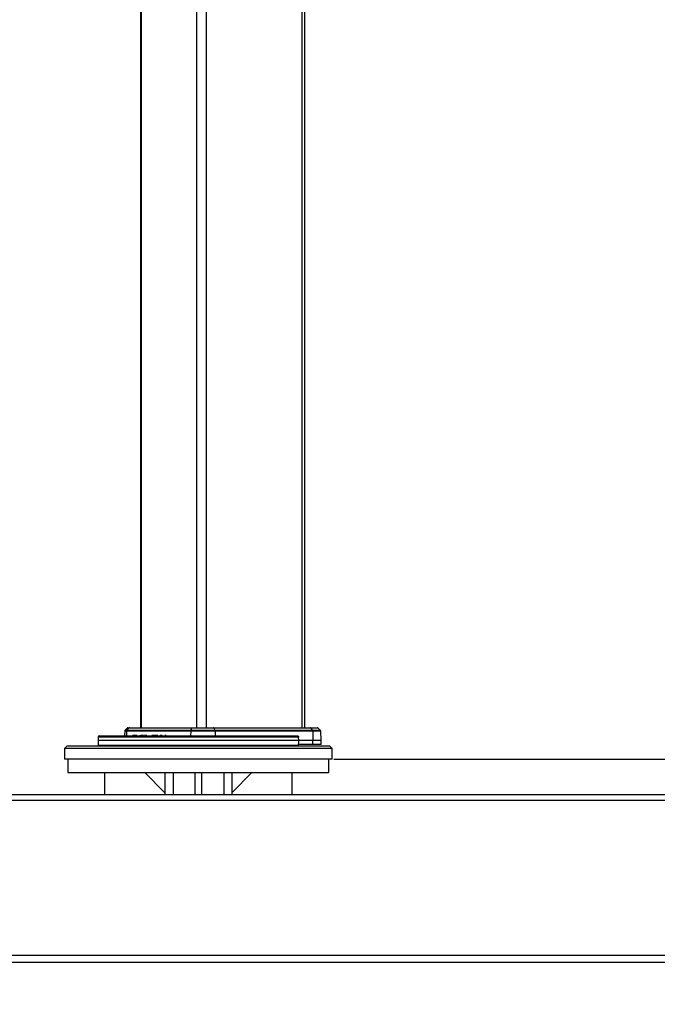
# Model space of a CAD drawing. Header units: millimetres. Extents: x 36407 to 443956, y 20230 to 409263.
# Tile 2 of 79: x 84047 to 107867, y 31552 to 68348. Entities that reach past the tile are written whole.
import ezdxf

# ---------------------------------------------------------------- set-up
doc = ezdxf.new("R2010")
doc.units = ezdxf.units.MM
doc.header["$LTSCALE"] = 50
doc.layers.add('COMPONENT_GEOMETRY', color=7, linetype='Continuous')
doc.styles.add('SLDTEXTSTYLE0', font='TXT', dxfattribs={"width": 0.75})
doc.dimstyles.new('SLDDIMSTYLE0', dxfattribs={"dimtxt": 2500, "dimasz": 165.1, "dimexe": 0, "dimexo": 0.0625, "dimgap": 625, "dimtad": 0, "dimtih": 1, "dimtoh": 1, "dimdec": 0, "dimrnd": 1e-09, "dimzin": 12, "dimdsep": 46, "dimtxsty": 'SLDTEXTSTYLE0', "dimsah": 1, "dimcen": 0.09, "dimadec": 0, "dimazin": 3, "dimtfac": 1, "dimtdec": 0, "dimtofl": 0, "dimtmove": 0, "dimatfit": 3, "dimfxl": 1, "dimfrac": 2, "dimtolj": 1, "dimtzin": 12, "dimarcsym": 0})
doc.dimstyles.new('SLDDIMSTYLE3', dxfattribs={"dimtxt": 2500, "dimasz": 165.1, "dimexe": 0, "dimexo": 0.0625, "dimgap": 625, "dimtad": 0, "dimtih": 1, "dimtoh": 1, "dimdec": 0, "dimrnd": 1e-09, "dimzin": 12, "dimdsep": 46, "dimtxsty": 'SLDTEXTSTYLE0', "dimsah": 1, "dimcen": 0.09, "dimadec": 0, "dimazin": 3, "dimtfac": 1, "dimtdec": 0, "dimtofl": 0, "dimtmove": 0, "dimatfit": 3, "dimfxl": 1, "dimfrac": 2, "dimtolj": 1, "dimtzin": 12, "dimarcsym": 0})

# ---------------------------------------------------------------- blocks, each defined once
blk = doc.blocks.new('_D_5')
at = {"layer": 'COMPONENT_GEOMETRY', "color": 7}
for p, q in [((94429, 186096), (42012, 186096)), ((42171, 186096), (42171, 112933)), ((37169, 112425), (36407, 112425)), ((36407, 112425), (36407, 108456)), ((47173, 112425), (47934, 112425)), ((47934, 112425), (47934, 108456)), ((36407, 108456), (37169, 108456)), ((47934, 108456), (47173, 108456)), ((42171, 31552), (42171, 104715)), ((69563, 31552), (42012, 31552))]:
    blk.add_line(p, q, dxfattribs=at)
for points in [[(42171, 186096), (42145, 185931), (42196, 185931)], [(42171, 31552), (42196, 31717), (42145, 31717)]]:
    blk.add_solid(points, dxfattribs=at)
at = {"layer": 'COMPONENT_GEOMETRY', "color": 7, "char_height": 2500, "attachment_point": 1, "style": 'SLDTEXTSTYLE0'}
for s, insert in [('10\'1.7"', (37169, 111679)), ('3091', (38476, 107938))]:
    blk.add_mtext(s, dxfattribs=dict(at, insert=insert))
blk = doc.blocks.new('_D_6')
at = {"layer": 'COMPONENT_GEOMETRY', "color": 7}
for p, q in [((95788, 40710), (131182, 40710)), ((131023, 40710), (131023, 38115)), ((131023, 31552), (131023, 34146)), ((111928, 31552), (131182, 31552))]:
    blk.add_line(p, q, dxfattribs=at)
for points in [[(131023, 40710), (130997, 40544), (131048, 40544)], [(131023, 31552), (131048, 31717), (130997, 31717)]]:
    blk.add_solid(points, dxfattribs=at)
at = {"layer": 'COMPONENT_GEOMETRY', "color": 7, "insert": (128252, 37369), "char_height": 2500, "attachment_point": 1, "style": 'SLDTEXTSTYLE0'}
blk.add_mtext('183', dxfattribs=at)

msp = doc.modelspace()

# ---------------------------------------------------------------- linework, layer by layer
at = {"color": 7, "linetype": 'Continuous', "lineweight": 25}
for p, q in [((88559.19, 185584.55), (88559.19, 41884.54)), ((94704.43, 41884.54), (94704.43, 185584.55)), ((87029.12, 41584.55), (94417.11, 41584.55)), ((87431.54, 41598.61), (87431.54, 41584.55)), ((87448.01, 41598.61), (87448.01, 41584.55)), ((87513.03, 41598.61), (87513.03, 41584.55)), ((87628.71, 41598.61), (87628.71, 41584.55)), ((87785.05, 41598.61), (87785.05, 41584.55)), ((87910.59, 41584.55), (87910.59, 41598.61)), ((87971.47, 41761.25), (87965.74, 41597.05)), ((88061.13, 41869.9), (87986.09, 41794.86)), ((90435.05, 41761.25), (88037.96, 41761.25)), ((88121.59, 41869.9), (88051.59, 41794.86)), ((88051.59, 41794.86), (90440.32, 41794.86)), ((88052.13, 41597.05), (88052.13, 41584.55)), ((88056.68, 41584.55), (88056.68, 41598.61)), ((88082.96, 41597.05), (88082.96, 41584.55)), ((88096.49, 41884.54), (88154.56, 41884.54)), ((90467.39, 41869.9), (88121.59, 41869.9)), ((88129.34, 41598.61), (88129.34, 41584.55)), ((88154.56, 41884.54), (90480.15, 41884.54)), ((88259.97, 41597.05), (88259.97, 41584.55)), ((88309.85, 41597.05), (88259.97, 41597.05)), ((88309.85, 41597.05), (88309.85, 41584.55)), ((88361.34, 41597.05), (88309.85, 41597.05)), ((88313.17, 41597.05), (88313.17, 41598.61)), ((88361.34, 41597.05), (88361.34, 41584.55)), ((88411.22, 41597.05), (88361.34, 41597.05)), ((88388.51, 41597.05), (88388.51, 41598.61)), ((88411.22, 41597.05), (88411.22, 41584.55)), ((88439.54, 41597.05), (88411.22, 41597.05)), ((88448.22, 41598.61), (88448.22, 41584.55)), ((88539.91, 41598.61), (88539.91, 41584.55)), ((88571.64, 41597.05), (88571.64, 41584.55)), ((88675.9, 41597.05), (88571.64, 41597.05)), ((88625.39, 41598.61), (88625.39, 41584.55)), ((88711.37, 41597.05), (88711.37, 41584.55)), ((88717.25, 41597.05), (88717.25, 41584.55)), ((88748.15, 41597.05), (88717.25, 41597.05)), ((88748.15, 41597.05), (88748.15, 41584.55)), ((88802.88, 41597.05), (88748.15, 41597.05)), ((88811.21, 41597.05), (88811.21, 41584.55)), ((88811.63, 41597.05), (88811.63, 41584.55)), ((88821.02, 41597.05), (88821.02, 41584.55)), ((88871.76, 41597.05), (88871.76, 41584.55)), ((88988.68, 41597.05), (88988.68, 41584.55)), ((89027.31, 41597.05), (88988.68, 41597.05)), ((89027.31, 41597.05), (89027.31, 41584.55)), ((89046.29, 41597.05), (89046.29, 41584.55)), ((89101.55, 41597.05), (89046.29, 41597.05)), ((89060.21, 41597.05), (89060.21, 41598.61)), ((89102.57, 41597.05), (89102.57, 41584.55)), ((89106.14, 41597.05), (89106.14, 41584.55)), ((89146.69, 41597.05), (89106.14, 41597.05)), ((89146.69, 41597.05), (89146.69, 41584.55)), ((89208.82, 41597.05), (89146.69, 41597.05)), ((89217.52, 41598.61), (89217.52, 41584.55)), ((89283.06, 41597.05), (89283.06, 41584.55)), ((89283.06, 41597.05), (89285.17, 41597.05)), ((89285.17, 41597.05), (89285.17, 41584.55)), ((89285.17, 41597.05), (89294.99, 41597.05)), ((89294.99, 41597.05), (89294.99, 41584.55)), ((89357.24, 41597.05), (89294.99, 41597.05)), ((89309.26, 41598.61), (89309.26, 41597.05)), ((89357.24, 41597.05), (89357.24, 41584.55)), ((89373.08, 41597.05), (89357.24, 41597.05)), ((89369.1, 41597.05), (89369.1, 41598.61)), ((89373.08, 41597.05), (89373.08, 41584.55)), ((89474.62, 41597.05), (89474.62, 41584.55)), ((89515.44, 41597.05), (89515.44, 41584.55)), ((89532.46, 41598.61), (89532.46, 41584.55)), ((89552.35, 41597.05), (89552.35, 41584.55)), ((89644.78, 41584.55), (89644.78, 41598.61)), ((89645.5, 41584.55), (89645.5, 41598.61)), ((89685.29, 41598.61), (89685.29, 41584.55)), ((89791, 41597.05), (89791, 41584.55)), ((89792.01, 41584.55), (89792.01, 41598.61)), ((89902.62, 41597.05), (89902.62, 41584.55)), ((89912.28, 41584.55), (89912.28, 41598.61)), ((90435.05, 41761.25), (90432.83, 41584.55)), ((91347.59, 41761.25), (90435.05, 41761.25)), ((90467.39, 41869.9), (90440.32, 41794.86)), ((90440.32, 41794.86), (91339.36, 41794.86)), ((91297.1, 41869.9), (90467.39, 41869.9)), ((90480.15, 41884.54), (91277.18, 41884.54)), ((91277.18, 41884.54), (94906.75, 41884.54)), ((91297.1, 41869.9), (91339.36, 41794.86)), ((94931.43, 41869.9), (91297.1, 41869.9)), ((91339.36, 41794.86), (94983.83, 41794.86)), ((91347.59, 41761.25), (91351.07, 41584.55)), ((94994.03, 41761.25), (91347.59, 41761.25)), ((94906.75, 41884.54), (95167.13, 41884.54)), ((94983.83, 41794.86), (94931.43, 41869.9)), ((94994.03, 41761.25), (95002.61, 41409.55)), ((95277.54, 41794.86), (95202.49, 41869.9)), ((95304.43, 41409.55), (95292.15, 41761.25)), ((86979.15, 41536.29), (86974.72, 41409.55)), ((86974.72, 41409.55), (86980.86, 41233.67)), ((94473.08, 41409.55), (86974.72, 41409.55)), ((95002.61, 41259.55), (94467.69, 41259.55)), ((94468.58, 41233.67), (94469.48, 41259.55)), ((94473.08, 41409.55), (94468.71, 41536.29)), ((95002.61, 41409.55), (94473.08, 41409.55)), ((95002.61, 41259.55), (95002.61, 41409.55)), ((95304.43, 41409.55), (95002.61, 41409.55)), ((95304.43, 41259.55), (95002.61, 41259.55)), ((95304.43, 41259.55), (95304.43, 41409.55)), ((85824.72, 41209.55), (85724.72, 41109.55)), ((85724.72, 41109.55), (85724.72, 40709.55)), ((95724.72, 41109.55), (85724.72, 41109.55)), ((85824.72, 41209.55), (95624.72, 41209.55)), ((95724.72, 41109.55), (95624.72, 41209.55)), ((95724.72, 40709.55), (95724.72, 41109.55)), ((95724.72, 40709.55), (85724.72, 40709.55)), ((85849.72, 40709.55), (85849.72, 40209.55)), ((95599.72, 40209.55), (95599.72, 40709.55)), ((85849.72, 40209.55), (95599.72, 40209.55)), ((87224.72, 39384.55), (87224.72, 40209.55)), ((88724.72, 40209.55), (89474.72, 39459.55)), ((89474.72, 40209.55), (89474.72, 39384.55)), ((90599.72, 39384.55), (90599.72, 40209.55)), ((90849.72, 39384.55), (90849.72, 40209.55)), ((91974.72, 40209.55), (91974.72, 39384.55)), ((92724.72, 40209.55), (91974.72, 39459.55)), ((94224.72, 39384.55), (94224.72, 40209.55)), ((113124.72, 39384.55), (68324.72, 39384.55)), ((68295.43, 39184.55), (113154.01, 39184.55)), ((68165.43, 33384.55), (113284.01, 33384.55)), ((112112.22, 33109.55), (69337.22, 33109.55))]:
    msp.add_line(p, q, dxfattribs=at)
at = {"color": 8, "linetype": 'Continuous', "lineweight": 25}
for p, q in [((88586.12, 185584.55), (88586.12, 41884.54)), ((90647.04, 185584.55), (90647.04, 41884.54)), ((91016.6, 185584.55), (91016.6, 41884.54)), ((94583.7, 185584.55), (94583.7, 41884.54)), ((88037.96, 41761.25), (87971.47, 41761.25)), ((87986.09, 41794.86), (88051.59, 41794.86)), ((88037.96, 41761.25), (88032.62, 41597.05)), ((88121.59, 41869.9), (88061.13, 41869.9)), ((95202.49, 41869.9), (94931.43, 41869.9)), ((94983.83, 41794.86), (95277.54, 41794.86)), ((95292.15, 41761.25), (94994.03, 41761.25)), ((94468.71, 41536.29), (86979.15, 41536.29)), ((86980.86, 41233.67), (94468.58, 41233.67)), ((89774.72, 40209.55), (89774.72, 39384.55)), ((91674.72, 40209.55), (91674.72, 39384.55))]:
    msp.add_line(p, q, dxfattribs=at)
at = {"color": 7, "linetype": 'Continuous', "lineweight": 25, "flags": 128}
msp.add_lwpolyline([(94467.69, 41259.55), (94470.39, 41334.73), (94473.08, 41409.55)], dxfattribs=at)
at = {"color": 7, "linetype": 'Continuous', "lineweight": 25}
for centre, radius, start, end in [((87029.12, 41534.55), 50, 90, 178), ((88021.44, 41759.5), 50, 135, 178), ((88089.72, 41759.83), 51.78, 137.422318, 178.428856), ((88096.49, 41834.55), 50, 90, 135), ((88154.85, 41839.45), 45.09, 90.363533, 137.530192), ((90541.84, 41761.72), 106.79, 161.920609, 180.253095), ((90485.34, 41867.14), 18.16, 106.632113, 171.269914), ((91274.58, 41860.14), 24.54, 23.430413, 83.90149), ((91274.82, 41761.24), 72.77, 0.005542, 27.513485), ((94905.18, 41853.77), 30.82, 31.565616, 87.074332), ((94932.12, 41760.8), 61.92, 0.409131, 33.36445), ((95167.13, 41834.55), 50, 45, 90), ((95242.18, 41759.5), 50, 2, 45), ((87005.85, 41234.55), 25, 182, 270), ((94443.59, 41234.55), 25, 270, 358)]:
    msp.add_arc(centre, radius, start, end, dxfattribs=at)
for points, knots in [([(88540.58, 41597.05), (88540.36, 41597.05), (88539.57, 41597.05), (88542.69, 41597.05), (88548.17, 41597.05), (88558.48, 41597.05), (88566.34, 41597.05), (88571.64, 41597.05)], [0, 0, 0, 0, 0.04721789, 0.17885574, 0.3603922, 0.569276, 1, 1, 1, 1]), ([(88717.25, 41597.05), (88715.78, 41597.05), (88713.02, 41597.05), (88711.27, 41597.05), (88711.48, 41597.05), (88711.52, 41597.05)], [0, 0, 0, 0, 0.47651125, 0.89641375, 1, 1, 1, 1]), ([(88811.63, 41597.05), (88811.5, 41597.05), (88811.27, 41597.05), (88811.23, 41597.05), (88811.21, 41597.05)], [0, 0, 0, 0, 0.559588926, 1, 1, 1, 1]), ([(89046.29, 41597.05), (89044.39, 41597.05), (89040.84, 41597.05), (89035.33, 41597.05), (89030.76, 41597.05), (89028.5, 41597.05), (89027.31, 41597.05)], [0, 0, 0, 0, 0.30201579, 0.56440602, 0.77093226, 1, 1, 1, 1]), ([(89102.7, 41597.05), (89102.66, 41597.05), (89102.43, 41597.05), (89103.44, 41597.05), (89105.2, 41597.05), (89106.14, 41597.05)], [0, 0, 0, 0, 0.09088322, 0.51233557, 1, 1, 1, 1]), ([(89515.44, 41597.05), (89508.19, 41597.05), (89495.2, 41597.05), (89480.93, 41597.05), (89474.62, 41597.05)], [0, 0, 0, 0, 0.55771446, 1, 1, 1, 1]), ([(94417.11, 41584.55), (94424.99, 41583.61), (94438.24, 41582.02), (94453.99, 41570.84), (94463.19, 41558.54), (94467.78, 41546.69), (94468.44, 41539.29), (94468.71, 41536.29)], [0, 0, 0, 0, 0.34577097, 0.58086478, 0.75875641, 0.90248004, 1, 1, 1, 1])]:
    msp.add_open_spline(points, degree=3, knots=knots, dxfattribs=at)

# ---------------------------------------------------------------- dimensions: what is measured, and where the dimension line sits
at = {"layer": 'COMPONENT_GEOMETRY', "color": 7}
for base, p1, p2, dimstyle, picture, middle in [((42170.8, 31552.15), (94492.3, 186095.84), (69626.62, 31552.15), 'SLDDIMSTYLE0', '_D_5', (42170.8, 108823.99)), ((131022.89, 31552.15), (95724.72, 40709.55), (111864.36, 31552.15), 'SLDDIMSTYLE3', '_D_6', (131022.89, 36130.85))]:
    dim = msp.add_linear_dim(base=base, p1=p1, p2=p2, angle=90, dimstyle=dimstyle, dxfattribs=at)
    dim.commit()
    dim.dimension.update_dxf_attribs({"geometry": picture, "text_midpoint": middle, "dimtype": 160})

doc.saveas('drawing.dxf')
